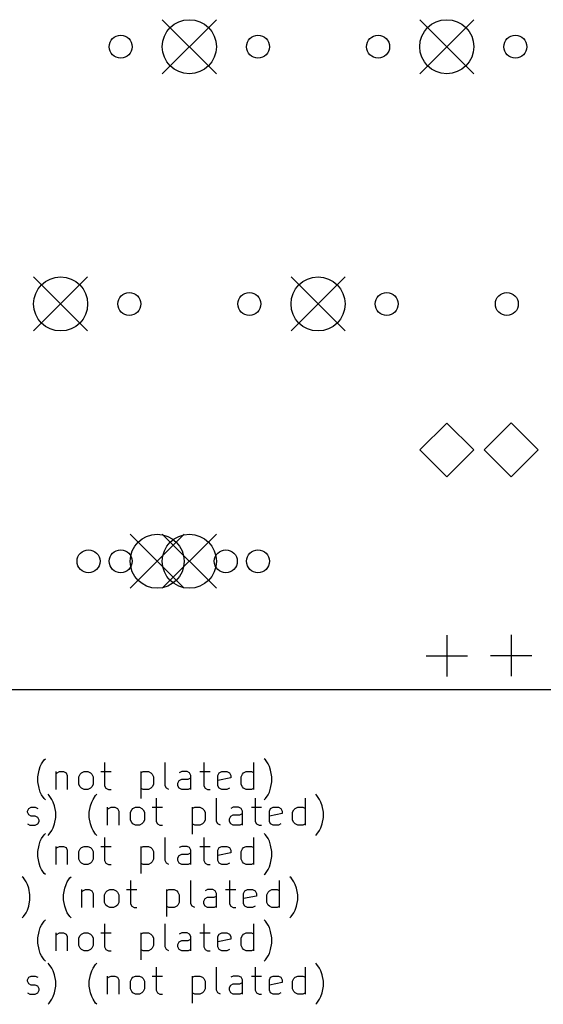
# Model space of a CAD drawing. Extents: x 35 to 385, y -225 to -55.
# Tile 4 of 7: x 87 to 125, y -225 to -152. Entities that reach past the tile are written whole.
import ezdxf

# ---------------------------------------------------------------- set-up
doc = ezdxf.new("R2010")
doc.units = 0
doc.layers.add('BLACK', color=7, linetype='CONTINUOUS')

msp = doc.modelspace()

# ---------------------------------------------------------------- linework, layer by layer
at = {"layer": 'BLACK', "linetype": 'CONTINUOUS'}
for p, q in [((97.06, -152.305), (101.06, -156.305)), ((101.06, -152.305), (97.06, -156.305)), ((116.11, -152.305), (120.11, -156.305)), ((120.11, -152.305), (116.11, -156.305)), ((87.535, -171.355), (91.535, -175.355)), ((91.535, -171.355), (87.535, -175.355)), ((106.585, -171.355), (110.585, -175.355)), ((110.585, -171.355), (106.585, -175.355)), ((118.11, -182.169), (116.116, -184.163)), ((120.104, -184.163), (118.11, -182.169)), ((122.872, -182.156), (120.879, -184.15)), ((124.866, -184.15), (122.872, -182.156)), ((116.116, -184.163), (118.11, -186.157)), ((118.11, -186.157), (120.104, -184.163)), ((120.879, -184.15), (122.872, -186.144)), ((122.872, -186.144), (124.866, -184.15)), ((94.6787, -190.405), (98.6787, -194.405)), ((98.6787, -190.405), (94.6787, -194.405)), ((97.06, -190.405), (101.06, -194.405)), ((101.06, -190.405), (97.06, -194.405)), ((118.11, -197.879), (118.11, -200.927)), ((122.872, -197.866), (122.872, -200.914)), ((116.586, -199.403), (119.634, -199.403)), ((121.349, -199.39), (124.396, -199.39)), ((381.506, -201.93), (40.4576, -201.93)), ((88.3154, -207.119), (88.4106, -207.024)), ((104.696, -207.119), (104.601, -207.024)), ((87.9344, -207.881), (88.0296, -207.595)), ((88.0296, -207.595), (88.1249, -207.405)), ((88.1249, -207.405), (88.3154, -207.119)), ((92.7915, -207.31), (92.7915, -209.024)), ((97.2677, -209.024), (97.2677, -207.31)), ((100.125, -207.31), (100.125, -209.024)), ((103.839, -209.31), (103.839, -207.31)), ((104.887, -207.405), (104.696, -207.119)), ((104.982, -207.595), (104.887, -207.405)), ((105.077, -207.881), (104.982, -207.595)), ((87.8392, -208.357), (87.9344, -207.881)), ((87.8392, -208.738), (87.8392, -208.357)), ((89.1725, -207.976), (89.1725, -209.31)), ((89.1725, -208.167), (89.2677, -208.072)), ((89.2677, -208.072), (89.4582, -207.976)), ((89.4582, -207.976), (89.7439, -207.976)), ((89.7439, -207.976), (89.9344, -208.072)), ((89.9344, -208.072), (90.0296, -208.262)), ((90.0296, -208.262), (90.0296, -209.31)), ((90.8868, -208.357), (90.982, -208.167)), ((90.8868, -208.929), (90.8868, -208.357)), ((90.982, -208.167), (91.0773, -208.072)), ((91.0773, -208.072), (91.2677, -207.976)), ((91.2677, -207.976), (91.5535, -207.976)), ((91.5535, -207.976), (91.7439, -208.072)), ((91.7439, -208.072), (91.8392, -208.167)), ((91.8392, -208.167), (91.9344, -208.357)), ((91.9344, -208.357), (91.9344, -208.929)), ((92.5058, -207.976), (93.2677, -207.976)), ((95.4582, -207.976), (95.4582, -209.976)), ((95.4582, -208.072), (95.6487, -207.976)), ((95.6487, -207.976), (96.0296, -207.976)), ((96.0296, -207.976), (96.2201, -208.072)), ((96.2201, -208.072), (96.3154, -208.167)), ((96.3154, -208.167), (96.4106, -208.357)), ((96.4106, -208.357), (96.4106, -208.929)), ((98.5058, -207.976), (98.3154, -208.072)), ((98.8868, -207.976), (98.5058, -207.976)), ((99.0773, -208.072), (98.8868, -207.976)), ((98.982, -208.548), (99.1725, -208.453)), ((99.1725, -208.262), (99.0773, -208.072)), ((99.1725, -209.31), (99.1725, -208.262)), ((99.8392, -207.976), (100.601, -207.976)), ((101.172, -208.262), (101.268, -208.072)), ((101.172, -209.024), (101.172, -208.262)), ((102.125, -208.453), (101.172, -208.643)), ((101.268, -208.072), (101.458, -207.976)), ((101.458, -207.976), (101.839, -207.976)), ((101.839, -207.976), (102.03, -208.072)), ((102.03, -208.072), (102.125, -208.262)), ((102.125, -208.262), (102.125, -208.453)), ((102.887, -208.357), (102.982, -208.167)), ((102.887, -208.929), (102.887, -208.357)), ((102.982, -208.167), (103.077, -208.072)), ((103.077, -208.072), (103.268, -207.976)), ((103.268, -207.976), (103.649, -207.976)), ((103.649, -207.976), (103.839, -208.072)), ((105.172, -208.357), (105.077, -207.881)), ((105.172, -208.738), (105.172, -208.357)), ((87.9344, -209.215), (87.8392, -208.738)), ((88.0296, -209.5), (87.9344, -209.215)), ((90.982, -209.119), (90.8868, -208.929)), ((91.0773, -209.215), (90.982, -209.119)), ((91.2677, -209.31), (91.0773, -209.215)), ((91.7439, -209.215), (91.5535, -209.31)), ((91.8392, -209.119), (91.7439, -209.215)), ((91.9344, -208.929), (91.8392, -209.119)), ((92.7915, -209.024), (92.8868, -209.215)), ((92.8868, -209.215), (93.0773, -209.31)), ((95.6487, -209.31), (95.4582, -209.215)), ((96.2201, -209.215), (96.0296, -209.31)), ((96.3154, -209.119), (96.2201, -209.215)), ((96.4106, -208.929), (96.3154, -209.119)), ((97.363, -209.215), (97.2677, -209.024)), ((97.5535, -209.31), (97.363, -209.215)), ((98.2201, -208.834), (98.3154, -208.643)), ((98.2201, -209.024), (98.2201, -208.834)), ((98.3154, -209.215), (98.2201, -209.024)), ((98.3154, -208.643), (98.5058, -208.548)), ((98.5058, -209.31), (98.3154, -209.215)), ((98.5058, -208.548), (98.982, -208.548)), ((99.1725, -209.215), (98.982, -209.31)), ((100.125, -209.024), (100.22, -209.215)), ((100.22, -209.215), (100.411, -209.31)), ((101.268, -209.215), (101.172, -209.024)), ((101.458, -209.31), (101.268, -209.215)), ((102.03, -209.215), (101.839, -209.31)), ((102.982, -209.119), (102.887, -208.929)), ((103.077, -209.215), (102.982, -209.119)), ((103.268, -209.31), (103.077, -209.215)), ((103.839, -209.215), (103.649, -209.31)), ((104.982, -209.5), (105.077, -209.215)), ((105.077, -209.215), (105.172, -208.738)), ((88.1249, -209.691), (88.0296, -209.5)), ((88.3154, -209.976), (88.1249, -209.691)), ((88.6963, -209.759), (88.6011, -209.664)), ((88.8868, -210.045), (88.6963, -209.759)), ((91.5535, -209.31), (91.2677, -209.31)), ((91.9344, -210.045), (92.1249, -209.759)), ((92.1249, -209.759), (92.2201, -209.664)), ((93.0773, -209.31), (93.2677, -209.31)), ((96.0296, -209.31), (95.6487, -209.31)), ((96.6011, -209.95), (96.6011, -211.664)), ((98.982, -209.31), (98.5058, -209.31)), ((100.411, -209.31), (100.601, -209.31)), ((101.077, -211.664), (101.077, -209.95)), ((101.839, -209.31), (101.458, -209.31)), ((103.649, -209.31), (103.268, -209.31)), ((103.934, -209.95), (103.934, -211.664)), ((104.696, -209.976), (104.887, -209.691)), ((104.887, -209.691), (104.982, -209.5)), ((107.649, -211.95), (107.649, -209.95)), ((108.506, -209.759), (108.411, -209.664)), ((108.696, -210.045), (108.506, -209.759)), ((87.1725, -210.712), (87.363, -210.616)), ((87.363, -210.616), (87.6487, -210.616)), ((87.6487, -210.616), (87.8392, -210.712)), ((88.4106, -210.072), (88.3154, -209.976)), ((88.982, -210.235), (88.8868, -210.045)), ((89.0773, -210.521), (88.982, -210.235)), ((89.1725, -210.997), (89.0773, -210.521)), ((91.6487, -210.997), (91.7439, -210.521)), ((91.7439, -210.521), (91.8392, -210.235)), ((91.8392, -210.235), (91.9344, -210.045)), ((92.982, -210.616), (92.982, -211.95)), ((93.0773, -210.712), (93.2677, -210.616)), ((93.2677, -210.616), (93.5535, -210.616)), ((93.5535, -210.616), (93.7439, -210.712)), ((94.8868, -210.712), (95.0773, -210.616)), ((95.0773, -210.616), (95.363, -210.616)), ((95.363, -210.616), (95.5535, -210.712)), ((96.3154, -210.616), (97.0773, -210.616)), ((99.2677, -210.616), (99.2677, -212.616)), ((99.2677, -210.712), (99.4582, -210.616)), ((99.4582, -210.616), (99.8392, -210.616)), ((99.8392, -210.616), (100.03, -210.712)), ((102.315, -210.616), (102.125, -210.712)), ((102.696, -210.616), (102.315, -210.616)), ((102.887, -210.712), (102.696, -210.616)), ((103.649, -210.616), (104.411, -210.616)), ((104.601, -210.072), (104.696, -209.976)), ((105.077, -210.712), (105.268, -210.616)), ((105.268, -210.616), (105.649, -210.616)), ((105.649, -210.616), (105.839, -210.712)), ((106.887, -210.712), (107.077, -210.616)), ((107.077, -210.616), (107.458, -210.616)), ((107.458, -210.616), (107.649, -210.712)), ((108.792, -210.235), (108.696, -210.045)), ((108.887, -210.521), (108.792, -210.235)), ((108.982, -210.997), (108.887, -210.521)), ((87.0773, -210.902), (87.1725, -210.712)), ((87.0773, -210.997), (87.0773, -210.902)), ((87.1725, -211.188), (87.0773, -210.997)), ((87.363, -211.283), (87.1725, -211.188)), ((87.6487, -211.283), (87.363, -211.283)), ((87.8392, -211.378), (87.6487, -211.283)), ((87.9344, -211.569), (87.8392, -211.378)), ((89.0773, -211.855), (89.1725, -211.378)), ((89.1725, -211.378), (89.1725, -210.997)), ((91.6487, -211.378), (91.6487, -210.997)), ((91.7439, -211.855), (91.6487, -211.378)), ((92.982, -210.807), (93.0773, -210.712)), ((93.7439, -210.712), (93.8392, -210.902)), ((93.8392, -210.902), (93.8392, -211.95)), ((94.6963, -210.997), (94.7915, -210.807)), ((94.6963, -211.569), (94.6963, -210.997)), ((94.7915, -210.807), (94.8868, -210.712)), ((95.5535, -210.712), (95.6487, -210.807)), ((95.6487, -210.807), (95.7439, -210.997)), ((95.7439, -210.997), (95.7439, -211.569)), ((100.03, -210.712), (100.125, -210.807)), ((100.125, -210.807), (100.22, -210.997)), ((100.22, -210.997), (100.22, -211.569)), ((102.03, -211.474), (102.125, -211.283)), ((102.125, -211.283), (102.315, -211.188)), ((102.315, -211.188), (102.792, -211.188)), ((102.792, -211.188), (102.982, -211.093)), ((102.982, -210.902), (102.887, -210.712)), ((102.982, -211.95), (102.982, -210.902)), ((104.982, -210.902), (105.077, -210.712)), ((104.982, -211.664), (104.982, -210.902)), ((105.934, -211.093), (104.982, -211.283)), ((105.839, -210.712), (105.934, -210.902)), ((105.934, -210.902), (105.934, -211.093)), ((106.696, -210.997), (106.792, -210.807)), ((106.696, -211.569), (106.696, -210.997)), ((106.792, -210.807), (106.887, -210.712)), ((108.887, -211.855), (108.982, -211.378)), ((108.982, -211.378), (108.982, -210.997)), ((87.0773, -211.855), (87.2677, -211.95)), ((87.2677, -211.95), (87.6487, -211.95)), ((87.6487, -211.95), (87.8392, -211.855)), ((87.8392, -211.855), (87.9344, -211.664)), ((87.9344, -211.664), (87.9344, -211.569)), ((88.8868, -212.331), (88.982, -212.14)), ((88.982, -212.14), (89.0773, -211.855)), ((91.8392, -212.14), (91.7439, -211.855)), ((91.9344, -212.331), (91.8392, -212.14)), ((94.7915, -211.759), (94.6963, -211.569)), ((94.8868, -211.855), (94.7915, -211.759)), ((95.0773, -211.95), (94.8868, -211.855)), ((95.363, -211.95), (95.0773, -211.95)), ((95.5535, -211.855), (95.363, -211.95)), ((95.6487, -211.759), (95.5535, -211.855)), ((95.7439, -211.569), (95.6487, -211.759)), ((96.6011, -211.664), (96.6963, -211.855)), ((96.6963, -211.855), (96.8868, -211.95)), ((96.8868, -211.95), (97.0773, -211.95)), ((99.4582, -211.95), (99.2677, -211.855)), ((99.8392, -211.95), (99.4582, -211.95)), ((100.03, -211.855), (99.8392, -211.95)), ((100.125, -211.759), (100.03, -211.855)), ((100.22, -211.569), (100.125, -211.759)), ((101.172, -211.855), (101.077, -211.664)), ((101.363, -211.95), (101.172, -211.855)), ((102.03, -211.664), (102.03, -211.474)), ((102.125, -211.855), (102.03, -211.664)), ((102.315, -211.95), (102.125, -211.855)), ((102.792, -211.95), (102.315, -211.95)), ((102.982, -211.855), (102.792, -211.95)), ((103.934, -211.664), (104.03, -211.855)), ((104.03, -211.855), (104.22, -211.95)), ((104.22, -211.95), (104.411, -211.95)), ((105.077, -211.855), (104.982, -211.664)), ((105.268, -211.95), (105.077, -211.855)), ((105.649, -211.95), (105.268, -211.95)), ((105.839, -211.855), (105.649, -211.95)), ((106.792, -211.759), (106.696, -211.569)), ((106.887, -211.855), (106.792, -211.759)), ((107.077, -211.95), (106.887, -211.855)), ((107.458, -211.95), (107.077, -211.95)), ((107.649, -211.855), (107.458, -211.95)), ((108.696, -212.331), (108.792, -212.14)), ((108.792, -212.14), (108.887, -211.855)), ((88.1249, -212.945), (88.3154, -212.659)), ((88.3154, -212.659), (88.4106, -212.564)), ((88.6011, -212.712), (88.6963, -212.616)), ((88.6963, -212.616), (88.8868, -212.331)), ((92.1249, -212.616), (91.9344, -212.331)), ((92.2201, -212.712), (92.1249, -212.616)), ((92.7915, -212.85), (92.7915, -214.564)), ((97.2677, -214.564), (97.2677, -212.85)), ((100.125, -212.85), (100.125, -214.564)), ((103.839, -214.85), (103.839, -212.85)), ((104.696, -212.659), (104.601, -212.564)), ((104.887, -212.945), (104.696, -212.659)), ((108.411, -212.712), (108.506, -212.616)), ((108.506, -212.616), (108.696, -212.331)), ((87.8392, -213.897), (87.9344, -213.421)), ((87.9344, -213.421), (88.0296, -213.135)), ((88.0296, -213.135), (88.1249, -212.945)), ((89.1725, -213.516), (89.1725, -214.85)), ((89.1725, -213.707), (89.2677, -213.612)), ((89.2677, -213.612), (89.4582, -213.516)), ((89.4582, -213.516), (89.7439, -213.516)), ((89.7439, -213.516), (89.9344, -213.612)), ((89.9344, -213.612), (90.0296, -213.802)), ((90.982, -213.707), (91.0773, -213.612)), ((91.0773, -213.612), (91.2677, -213.516)), ((91.2677, -213.516), (91.5535, -213.516)), ((91.5535, -213.516), (91.7439, -213.612)), ((91.7439, -213.612), (91.8392, -213.707)), ((92.5058, -213.516), (93.2677, -213.516)), ((95.4582, -213.516), (95.4582, -215.516)), ((95.4582, -213.612), (95.6487, -213.516)), ((95.6487, -213.516), (96.0296, -213.516)), ((96.0296, -213.516), (96.2201, -213.612)), ((96.2201, -213.612), (96.3154, -213.707)), ((98.5058, -213.516), (98.3154, -213.612)), ((98.8868, -213.516), (98.5058, -213.516)), ((99.0773, -213.612), (98.8868, -213.516)), ((99.1725, -213.802), (99.0773, -213.612)), ((99.8392, -213.516), (100.601, -213.516)), ((101.172, -213.802), (101.268, -213.612)), ((101.268, -213.612), (101.458, -213.516)), ((101.458, -213.516), (101.839, -213.516)), ((101.839, -213.516), (102.03, -213.612)), ((102.03, -213.612), (102.125, -213.802)), ((102.982, -213.707), (103.077, -213.612)), ((103.077, -213.612), (103.268, -213.516)), ((103.268, -213.516), (103.649, -213.516)), ((103.649, -213.516), (103.839, -213.612)), ((104.982, -213.135), (104.887, -212.945)), ((105.077, -213.421), (104.982, -213.135)), ((105.172, -213.897), (105.077, -213.421)), ((87.8392, -214.278), (87.8392, -213.897)), ((87.9344, -214.755), (87.8392, -214.278)), ((90.0296, -213.802), (90.0296, -214.85)), ((90.8868, -213.897), (90.982, -213.707)), ((90.8868, -214.469), (90.8868, -213.897)), ((91.8392, -213.707), (91.9344, -213.897)), ((91.9344, -213.897), (91.9344, -214.469)), ((96.3154, -213.707), (96.4106, -213.897)), ((96.4106, -213.897), (96.4106, -214.469)), ((98.2201, -214.374), (98.3154, -214.183)), ((98.3154, -214.183), (98.5058, -214.088)), ((98.5058, -214.088), (98.982, -214.088)), ((98.982, -214.088), (99.1725, -213.993)), ((99.1725, -214.85), (99.1725, -213.802)), ((101.172, -214.564), (101.172, -213.802)), ((102.125, -213.993), (101.172, -214.183)), ((102.125, -213.802), (102.125, -213.993)), ((102.887, -213.897), (102.982, -213.707)), ((102.887, -214.469), (102.887, -213.897)), ((105.077, -214.755), (105.172, -214.278)), ((105.172, -214.278), (105.172, -213.897)), ((88.0296, -215.04), (87.9344, -214.755)), ((88.1249, -215.231), (88.0296, -215.04)), ((90.982, -214.659), (90.8868, -214.469)), ((91.0773, -214.755), (90.982, -214.659)), ((91.2677, -214.85), (91.0773, -214.755)), ((91.5535, -214.85), (91.2677, -214.85)), ((91.7439, -214.755), (91.5535, -214.85)), ((91.8392, -214.659), (91.7439, -214.755)), ((91.9344, -214.469), (91.8392, -214.659)), ((92.7915, -214.564), (92.8868, -214.755)), ((92.8868, -214.755), (93.0773, -214.85)), ((93.0773, -214.85), (93.2677, -214.85)), ((95.6487, -214.85), (95.4582, -214.755)), ((96.0296, -214.85), (95.6487, -214.85)), ((96.2201, -214.755), (96.0296, -214.85)), ((96.3154, -214.659), (96.2201, -214.755)), ((96.4106, -214.469), (96.3154, -214.659)), ((97.363, -214.755), (97.2677, -214.564)), ((97.5535, -214.85), (97.363, -214.755)), ((98.2201, -214.564), (98.2201, -214.374)), ((98.3154, -214.755), (98.2201, -214.564)), ((98.5058, -214.85), (98.3154, -214.755)), ((98.982, -214.85), (98.5058, -214.85)), ((99.1725, -214.755), (98.982, -214.85)), ((100.125, -214.564), (100.22, -214.755)), ((100.22, -214.755), (100.411, -214.85)), ((100.411, -214.85), (100.601, -214.85)), ((101.268, -214.755), (101.172, -214.564)), ((101.458, -214.85), (101.268, -214.755)), ((101.839, -214.85), (101.458, -214.85)), ((102.03, -214.755), (101.839, -214.85)), ((102.982, -214.659), (102.887, -214.469)), ((103.077, -214.755), (102.982, -214.659)), ((103.268, -214.85), (103.077, -214.755)), ((103.649, -214.85), (103.268, -214.85)), ((103.839, -214.755), (103.649, -214.85)), ((104.887, -215.231), (104.982, -215.04)), ((104.982, -215.04), (105.077, -214.755)), ((86.7915, -215.859), (86.6963, -215.764)), ((88.3154, -215.516), (88.1249, -215.231)), ((88.4106, -215.612), (88.3154, -215.516)), ((90.2201, -215.859), (90.3154, -215.764)), ((104.601, -215.612), (104.696, -215.516)), ((104.696, -215.516), (104.887, -215.231)), ((106.601, -215.859), (106.506, -215.764)), ((86.982, -216.145), (86.7915, -215.859)), ((87.0773, -216.335), (86.982, -216.145)), ((87.1725, -216.621), (87.0773, -216.335)), ((89.8392, -216.621), (89.9344, -216.335)), ((89.9344, -216.335), (90.0296, -216.145)), ((90.0296, -216.145), (90.2201, -215.859)), ((94.6963, -216.05), (94.6963, -217.764)), ((99.1725, -217.764), (99.1725, -216.05)), ((102.03, -216.05), (102.03, -217.764)), ((105.744, -218.05), (105.744, -216.05)), ((106.792, -216.145), (106.601, -215.859)), ((106.887, -216.335), (106.792, -216.145)), ((106.982, -216.621), (106.887, -216.335)), ((87.2677, -217.097), (87.1725, -216.621)), ((87.2677, -217.478), (87.2677, -217.097)), ((89.7439, -217.097), (89.8392, -216.621)), ((89.7439, -217.478), (89.7439, -217.097)), ((91.0773, -216.716), (91.0773, -218.05)), ((91.0773, -216.907), (91.1725, -216.812)), ((91.1725, -216.812), (91.363, -216.716)), ((91.363, -216.716), (91.6487, -216.716)), ((91.6487, -216.716), (91.8392, -216.812)), ((91.8392, -216.812), (91.9344, -217.002)), ((91.9344, -217.002), (91.9344, -218.05)), ((92.7915, -217.097), (92.8868, -216.907)), ((92.7915, -217.669), (92.7915, -217.097)), ((92.8868, -216.907), (92.982, -216.812)), ((92.982, -216.812), (93.1725, -216.716)), ((93.1725, -216.716), (93.4582, -216.716)), ((93.4582, -216.716), (93.6487, -216.812)), ((93.6487, -216.812), (93.7439, -216.907)), ((93.7439, -216.907), (93.8392, -217.097)), ((93.8392, -217.097), (93.8392, -217.669)), ((94.4106, -216.716), (95.1725, -216.716)), ((97.363, -216.716), (97.363, -218.716)), ((97.363, -216.812), (97.5535, -216.716)), ((97.5535, -216.716), (97.9344, -216.716)), ((97.9344, -216.716), (98.1249, -216.812)), ((98.1249, -216.812), (98.2201, -216.907)), ((98.2201, -216.907), (98.3154, -217.097)), ((98.3154, -217.097), (98.3154, -217.669)), ((100.411, -216.716), (100.22, -216.812)), ((100.792, -216.716), (100.411, -216.716)), ((100.982, -216.812), (100.792, -216.716)), ((100.887, -217.288), (101.077, -217.193)), ((101.077, -217.002), (100.982, -216.812)), ((101.077, -218.05), (101.077, -217.002)), ((101.744, -216.716), (102.506, -216.716)), ((103.077, -217.002), (103.172, -216.812)), ((103.077, -217.764), (103.077, -217.002)), ((104.03, -217.193), (103.077, -217.383)), ((103.172, -216.812), (103.363, -216.716)), ((103.363, -216.716), (103.744, -216.716)), ((103.744, -216.716), (103.934, -216.812)), ((103.934, -216.812), (104.03, -217.002)), ((104.03, -217.002), (104.03, -217.193)), ((104.792, -217.097), (104.887, -216.907)), ((104.792, -217.669), (104.792, -217.097)), ((104.887, -216.907), (104.982, -216.812)), ((104.982, -216.812), (105.172, -216.716)), ((105.172, -216.716), (105.553, -216.716)), ((105.553, -216.716), (105.744, -216.812)), ((107.077, -217.097), (106.982, -216.621)), ((107.077, -217.478), (107.077, -217.097)), ((87.0773, -218.24), (87.1725, -217.955)), ((87.1725, -217.955), (87.2677, -217.478)), ((89.8392, -217.955), (89.7439, -217.478)), ((89.9344, -218.24), (89.8392, -217.955)), ((92.8868, -217.859), (92.7915, -217.669)), ((92.982, -217.955), (92.8868, -217.859)), ((93.1725, -218.05), (92.982, -217.955)), ((93.6487, -217.955), (93.4582, -218.05)), ((93.7439, -217.859), (93.6487, -217.955)), ((93.8392, -217.669), (93.7439, -217.859)), ((94.6963, -217.764), (94.7915, -217.955)), ((94.7915, -217.955), (94.982, -218.05)), ((97.5535, -218.05), (97.363, -217.955)), ((98.1249, -217.955), (97.9344, -218.05)), ((98.2201, -217.859), (98.1249, -217.955)), ((98.3154, -217.669), (98.2201, -217.859)), ((99.2677, -217.955), (99.1725, -217.764)), ((99.4582, -218.05), (99.2677, -217.955)), ((100.125, -217.574), (100.22, -217.383)), ((100.125, -217.764), (100.125, -217.574)), ((100.22, -217.955), (100.125, -217.764)), ((100.22, -217.383), (100.411, -217.288)), ((100.411, -218.05), (100.22, -217.955)), ((100.411, -217.288), (100.887, -217.288)), ((101.077, -217.955), (100.887, -218.05)), ((102.03, -217.764), (102.125, -217.955)), ((102.125, -217.955), (102.315, -218.05)), ((103.172, -217.955), (103.077, -217.764)), ((103.363, -218.05), (103.172, -217.955)), ((103.934, -217.955), (103.744, -218.05)), ((104.887, -217.859), (104.792, -217.669)), ((104.982, -217.955), (104.887, -217.859)), ((105.172, -218.05), (104.982, -217.955)), ((105.744, -217.955), (105.553, -218.05)), ((106.887, -218.24), (106.982, -217.955)), ((106.982, -217.955), (107.077, -217.478)), ((86.6963, -218.812), (86.7915, -218.716)), ((86.7915, -218.716), (86.982, -218.431)), ((86.982, -218.431), (87.0773, -218.24)), ((90.0296, -218.431), (89.9344, -218.24)), ((90.2201, -218.716), (90.0296, -218.431)), ((90.3154, -218.812), (90.2201, -218.716)), ((93.4582, -218.05), (93.1725, -218.05)), ((94.982, -218.05), (95.1725, -218.05)), ((97.9344, -218.05), (97.5535, -218.05)), ((100.887, -218.05), (100.411, -218.05)), ((102.315, -218.05), (102.506, -218.05)), ((103.744, -218.05), (103.363, -218.05)), ((105.553, -218.05), (105.172, -218.05)), ((106.506, -218.812), (106.601, -218.716)), ((106.601, -218.716), (106.792, -218.431)), ((106.792, -218.431), (106.887, -218.24)), ((88.0296, -219.535), (88.1249, -219.345)), ((88.1249, -219.345), (88.3154, -219.059)), ((88.3154, -219.059), (88.4106, -218.964)), ((92.7915, -219.25), (92.7915, -220.964)), ((97.2677, -220.964), (97.2677, -219.25)), ((100.125, -219.25), (100.125, -220.964)), ((103.839, -221.25), (103.839, -219.25)), ((104.696, -219.059), (104.601, -218.964)), ((104.887, -219.345), (104.696, -219.059)), ((104.982, -219.535), (104.887, -219.345)), ((87.8392, -220.297), (87.9344, -219.821)), ((87.9344, -219.821), (88.0296, -219.535)), ((89.1725, -219.916), (89.1725, -221.25)), ((89.1725, -220.107), (89.2677, -220.012)), ((89.2677, -220.012), (89.4582, -219.916)), ((89.4582, -219.916), (89.7439, -219.916)), ((89.7439, -219.916), (89.9344, -220.012)), ((89.9344, -220.012), (90.0296, -220.202)), ((90.8868, -220.297), (90.982, -220.107)), ((90.982, -220.107), (91.0773, -220.012)), ((91.0773, -220.012), (91.2677, -219.916)), ((91.2677, -219.916), (91.5535, -219.916)), ((91.5535, -219.916), (91.7439, -220.012)), ((91.7439, -220.012), (91.8392, -220.107)), ((91.8392, -220.107), (91.9344, -220.297)), ((92.5058, -219.916), (93.2677, -219.916)), ((95.4582, -219.916), (95.4582, -221.916)), ((95.4582, -220.012), (95.6487, -219.916)), ((95.6487, -219.916), (96.0296, -219.916)), ((96.0296, -219.916), (96.2201, -220.012)), ((96.2201, -220.012), (96.3154, -220.107)), ((96.3154, -220.107), (96.4106, -220.297)), ((98.5058, -219.916), (98.3154, -220.012)), ((98.8868, -219.916), (98.5058, -219.916)), ((99.0773, -220.012), (98.8868, -219.916)), ((99.1725, -220.202), (99.0773, -220.012)), ((99.8392, -219.916), (100.601, -219.916)), ((101.172, -220.202), (101.268, -220.012)), ((101.268, -220.012), (101.458, -219.916)), ((101.458, -219.916), (101.839, -219.916)), ((101.839, -219.916), (102.03, -220.012)), ((102.03, -220.012), (102.125, -220.202)), ((102.887, -220.297), (102.982, -220.107)), ((102.982, -220.107), (103.077, -220.012)), ((103.077, -220.012), (103.268, -219.916)), ((103.268, -219.916), (103.649, -219.916)), ((103.649, -219.916), (103.839, -220.012)), ((105.077, -219.821), (104.982, -219.535)), ((105.172, -220.297), (105.077, -219.821)), ((87.8392, -220.678), (87.8392, -220.297)), ((87.9344, -221.155), (87.8392, -220.678)), ((90.0296, -220.202), (90.0296, -221.25)), ((90.8868, -220.869), (90.8868, -220.297)), ((90.982, -221.059), (90.8868, -220.869)), ((91.9344, -220.869), (91.8392, -221.059)), ((91.9344, -220.297), (91.9344, -220.869)), ((96.4106, -220.869), (96.3154, -221.059)), ((96.4106, -220.297), (96.4106, -220.869)), ((98.2201, -220.774), (98.3154, -220.583)), ((98.2201, -220.964), (98.2201, -220.774)), ((98.3154, -220.583), (98.5058, -220.488)), ((98.5058, -220.488), (98.982, -220.488)), ((98.982, -220.488), (99.1725, -220.393)), ((99.1725, -221.25), (99.1725, -220.202)), ((101.172, -220.964), (101.172, -220.202)), ((102.125, -220.393), (101.172, -220.583)), ((102.125, -220.202), (102.125, -220.393)), ((102.887, -220.869), (102.887, -220.297)), ((102.982, -221.059), (102.887, -220.869)), ((105.077, -221.155), (105.172, -220.678)), ((105.172, -220.678), (105.172, -220.297)), ((88.0296, -221.44), (87.9344, -221.155)), ((88.1249, -221.631), (88.0296, -221.44)), ((88.3154, -221.916), (88.1249, -221.631)), ((91.0773, -221.155), (90.982, -221.059)), ((91.2677, -221.25), (91.0773, -221.155)), ((91.5535, -221.25), (91.2677, -221.25)), ((91.7439, -221.155), (91.5535, -221.25)), ((91.8392, -221.059), (91.7439, -221.155)), ((92.7915, -220.964), (92.8868, -221.155)), ((92.8868, -221.155), (93.0773, -221.25)), ((93.0773, -221.25), (93.2677, -221.25)), ((95.6487, -221.25), (95.4582, -221.155)), ((96.0296, -221.25), (95.6487, -221.25)), ((96.2201, -221.155), (96.0296, -221.25)), ((96.3154, -221.059), (96.2201, -221.155)), ((97.363, -221.155), (97.2677, -220.964)), ((97.5535, -221.25), (97.363, -221.155)), ((98.3154, -221.155), (98.2201, -220.964)), ((98.5058, -221.25), (98.3154, -221.155)), ((98.982, -221.25), (98.5058, -221.25)), ((99.1725, -221.155), (98.982, -221.25)), ((100.125, -220.964), (100.22, -221.155)), ((100.22, -221.155), (100.411, -221.25)), ((100.411, -221.25), (100.601, -221.25)), ((101.268, -221.155), (101.172, -220.964)), ((101.458, -221.25), (101.268, -221.155)), ((101.839, -221.25), (101.458, -221.25)), ((102.03, -221.155), (101.839, -221.25)), ((103.077, -221.155), (102.982, -221.059)), ((103.268, -221.25), (103.077, -221.155)), ((103.649, -221.25), (103.268, -221.25)), ((103.839, -221.155), (103.649, -221.25)), ((104.696, -221.916), (104.887, -221.631)), ((104.887, -221.631), (104.982, -221.44)), ((104.982, -221.44), (105.077, -221.155)), ((88.4106, -222.012), (88.3154, -221.916)), ((88.6963, -222.259), (88.6011, -222.164)), ((88.8868, -222.545), (88.6963, -222.259)), ((91.9344, -222.545), (92.1249, -222.259)), ((92.1249, -222.259), (92.2201, -222.164)), ((104.601, -222.012), (104.696, -221.916)), ((108.506, -222.259), (108.411, -222.164)), ((108.696, -222.545), (108.506, -222.259)), ((88.982, -222.735), (88.8868, -222.545)), ((89.0773, -223.021), (88.982, -222.735)), ((89.1725, -223.497), (89.0773, -223.021)), ((91.6487, -223.497), (91.7439, -223.021)), ((91.7439, -223.021), (91.8392, -222.735)), ((91.8392, -222.735), (91.9344, -222.545)), ((96.6011, -222.45), (96.6011, -224.164)), ((101.077, -224.164), (101.077, -222.45)), ((103.934, -222.45), (103.934, -224.164)), ((107.649, -224.45), (107.649, -222.45)), ((108.792, -222.735), (108.696, -222.545)), ((108.887, -223.021), (108.792, -222.735)), ((108.982, -223.497), (108.887, -223.021)), ((87.0773, -223.402), (87.1725, -223.212)), ((87.0773, -223.497), (87.0773, -223.402)), ((87.1725, -223.688), (87.0773, -223.497)), ((87.1725, -223.212), (87.363, -223.116)), ((87.363, -223.783), (87.1725, -223.688)), ((87.363, -223.116), (87.6487, -223.116)), ((87.6487, -223.783), (87.363, -223.783)), ((87.6487, -223.116), (87.8392, -223.212)), ((87.8392, -223.878), (87.6487, -223.783)), ((89.1725, -223.878), (89.1725, -223.497)), ((91.6487, -223.878), (91.6487, -223.497)), ((92.982, -223.116), (92.982, -224.45)), ((92.982, -223.307), (93.0773, -223.212)), ((93.0773, -223.212), (93.2677, -223.116)), ((93.2677, -223.116), (93.5535, -223.116)), ((93.5535, -223.116), (93.7439, -223.212)), ((93.7439, -223.212), (93.8392, -223.402)), ((93.8392, -223.402), (93.8392, -224.45)), ((94.6963, -223.497), (94.7915, -223.307)), ((94.6963, -224.069), (94.6963, -223.497)), ((94.7915, -223.307), (94.8868, -223.212)), ((94.8868, -223.212), (95.0773, -223.116)), ((95.0773, -223.116), (95.363, -223.116)), ((95.363, -223.116), (95.5535, -223.212)), ((95.5535, -223.212), (95.6487, -223.307)), ((95.6487, -223.307), (95.7439, -223.497)), ((95.7439, -223.497), (95.7439, -224.069)), ((96.3154, -223.116), (97.0773, -223.116)), ((99.2677, -223.116), (99.2677, -225.116)), ((99.2677, -223.212), (99.4582, -223.116)), ((99.4582, -223.116), (99.8392, -223.116)), ((99.8392, -223.116), (100.03, -223.212)), ((100.03, -223.212), (100.125, -223.307)), ((100.125, -223.307), (100.22, -223.497)), ((100.22, -223.497), (100.22, -224.069)), ((102.03, -223.974), (102.125, -223.783)), ((102.315, -223.116), (102.125, -223.212)), ((102.125, -223.783), (102.315, -223.688)), ((102.696, -223.116), (102.315, -223.116)), ((102.315, -223.688), (102.792, -223.688)), ((102.887, -223.212), (102.696, -223.116)), ((102.792, -223.688), (102.982, -223.593)), ((102.982, -223.402), (102.887, -223.212)), ((102.982, -224.45), (102.982, -223.402)), ((103.649, -223.116), (104.411, -223.116)), ((104.982, -223.402), (105.077, -223.212)), ((104.982, -224.164), (104.982, -223.402)), ((105.934, -223.593), (104.982, -223.783)), ((105.077, -223.212), (105.268, -223.116)), ((105.268, -223.116), (105.649, -223.116)), ((105.649, -223.116), (105.839, -223.212)), ((105.839, -223.212), (105.934, -223.402)), ((105.934, -223.402), (105.934, -223.593)), ((106.696, -223.497), (106.792, -223.307)), ((106.696, -224.069), (106.696, -223.497)), ((106.792, -223.307), (106.887, -223.212)), ((106.887, -223.212), (107.077, -223.116)), ((107.077, -223.116), (107.458, -223.116)), ((107.458, -223.116), (107.649, -223.212)), ((108.982, -223.878), (108.982, -223.497)), ((87.0773, -224.355), (87.2677, -224.45)), ((87.2677, -224.45), (87.6487, -224.45)), ((87.6487, -224.45), (87.8392, -224.355)), ((87.9344, -224.069), (87.8392, -223.878)), ((87.8392, -224.355), (87.9344, -224.164)), ((87.9344, -224.164), (87.9344, -224.069)), ((88.982, -224.64), (89.0773, -224.355)), ((89.0773, -224.355), (89.1725, -223.878)), ((91.7439, -224.355), (91.6487, -223.878)), ((91.8392, -224.64), (91.7439, -224.355)), ((94.7915, -224.259), (94.6963, -224.069)), ((94.8868, -224.355), (94.7915, -224.259)), ((95.0773, -224.45), (94.8868, -224.355)), ((95.363, -224.45), (95.0773, -224.45)), ((95.5535, -224.355), (95.363, -224.45)), ((95.6487, -224.259), (95.5535, -224.355)), ((95.7439, -224.069), (95.6487, -224.259)), ((96.6011, -224.164), (96.6963, -224.355)), ((96.6963, -224.355), (96.8868, -224.45)), ((96.8868, -224.45), (97.0773, -224.45)), ((99.4582, -224.45), (99.2677, -224.355)), ((99.8392, -224.45), (99.4582, -224.45)), ((100.03, -224.355), (99.8392, -224.45)), ((100.125, -224.259), (100.03, -224.355)), ((100.22, -224.069), (100.125, -224.259)), ((101.172, -224.355), (101.077, -224.164)), ((101.363, -224.45), (101.172, -224.355)), ((102.03, -224.164), (102.03, -223.974)), ((102.125, -224.355), (102.03, -224.164)), ((102.315, -224.45), (102.125, -224.355)), ((102.792, -224.45), (102.315, -224.45)), ((102.982, -224.355), (102.792, -224.45)), ((103.934, -224.164), (104.03, -224.355)), ((104.03, -224.355), (104.22, -224.45)), ((104.22, -224.45), (104.411, -224.45)), ((105.077, -224.355), (104.982, -224.164)), ((105.268, -224.45), (105.077, -224.355)), ((105.649, -224.45), (105.268, -224.45)), ((105.839, -224.355), (105.649, -224.45)), ((106.792, -224.259), (106.696, -224.069)), ((106.887, -224.355), (106.792, -224.259)), ((107.077, -224.45), (106.887, -224.355)), ((107.458, -224.45), (107.077, -224.45)), ((107.649, -224.355), (107.458, -224.45)), ((108.792, -224.64), (108.887, -224.355)), ((108.887, -224.355), (108.982, -223.878)), ((88.6011, -225.212), (88.6963, -225.116)), ((88.6963, -225.116), (88.8868, -224.831)), ((88.8868, -224.831), (88.982, -224.64)), ((91.9344, -224.831), (91.8392, -224.64)), ((92.1249, -225.116), (91.9344, -224.831)), ((92.2201, -225.212), (92.1249, -225.116)), ((108.411, -225.212), (108.506, -225.116)), ((108.506, -225.116), (108.696, -224.831)), ((108.696, -224.831), (108.792, -224.64))]:
    msp.add_line(p, q, dxfattribs=at)
at = {"layer": 'BLACK'}
for centre, radius in [((99.06, -154.305), 2), ((118.11, -154.305), 2), ((93.98, -154.305), 0.85), ((104.14, -154.305), 0.85), ((113.03, -154.305), 0.85), ((123.19, -154.305), 0.85), ((89.535, -173.355), 2), ((108.585, -173.355), 2), ((94.615, -173.355), 0.85), ((103.505, -173.355), 0.85), ((113.665, -173.355), 0.85), ((122.555, -173.355), 0.85), ((96.6787, -192.405), 2), ((99.06, -192.405), 2), ((91.5987, -192.405), 0.85), ((93.98, -192.405), 0.85), ((101.759, -192.405), 0.85), ((104.14, -192.405), 0.85)]:
    msp.add_circle(centre, radius, dxfattribs=at)

doc.saveas('drawing.dxf')
